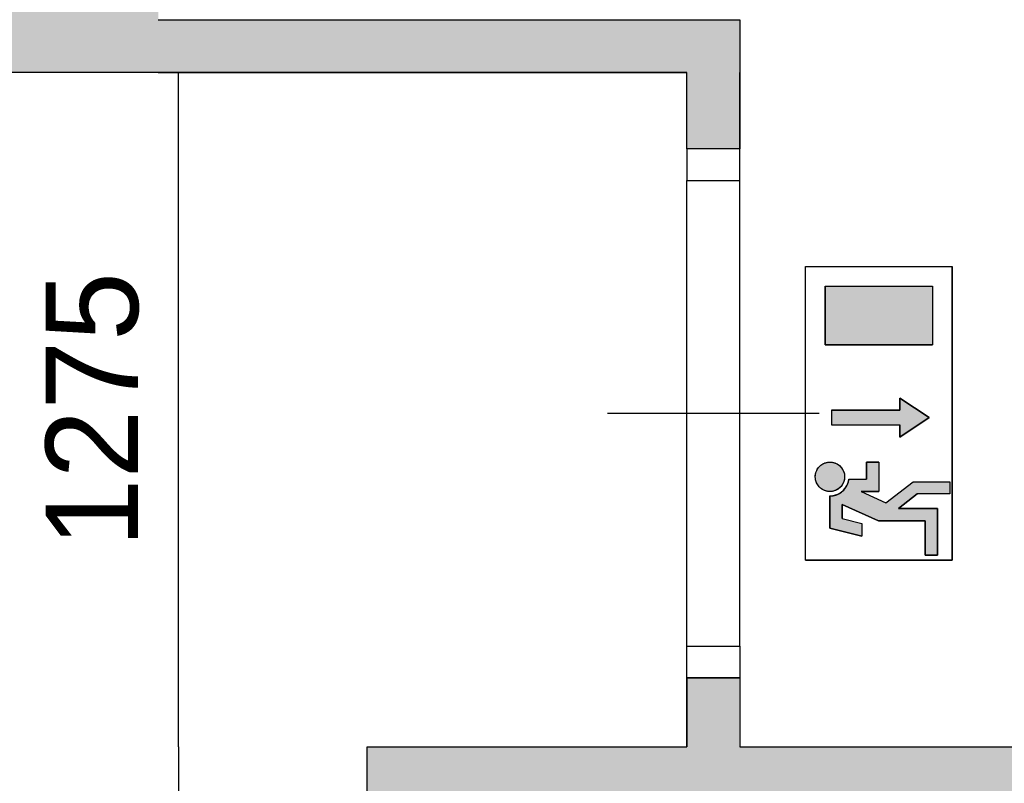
# Model space of a CAD drawing. Extents: x -1826 to 147704, y -44576 to 60962.
# Tile 36 of 75: x 135528 to 137390, y -15007 to -13564. Entities that reach past the tile are written whole.
import ezdxf

# ---------------------------------------------------------------- set-up
doc = ezdxf.new("R2010")
doc.units = 0
doc.header["$MEASUREMENT"] = 0
doc.header["$PDMODE"] = 35
doc.header["$PDSIZE"] = -0.5
doc.layers.get('0').update_dxf_attribs({"linetype": 'CONTINUOUS'})
doc.layers.get('DEFPOINTS').update_dxf_attribs({"linetype": 'CONTINUOUS'})
for name, color, linetype in [('AA$1A---_ARCEER', 252, 'CONTINUOUS'), ('AL22----_BINNENWAND', 252, 'CONTINUOUS'), ('AL32----_BINNENKOZIJN', 252, 'CONTINUOUS'), ('AM$1A---_MAATVOERING', 252, 'CONTINUOUS'), ('Brandweer', 252, 'CONTINUOUS')]:
    doc.layers.add(name, color=color, linetype=linetype)
doc.styles.add('B-01', font='b-gbp')
doc.dimstyles.new('BBA_STAND', dxfattribs={"dimtxt": 175, "dimasz": 1, "dimexe": 1, "dimexo": 0.001, "dimgap": 75, "dimtad": 1, "dimdec": 0, "dimzin": 0, "dimdsep": 46, "dimtxsty": 'B-01', "dimblk": 'NONE', "dimblk1": 'PIJL1', "dimblk2": 'NONE', "dimcen": 1, "dimse1": 1, "dimse2": 1, "dimclrd": 256, "dimclre": 256, "dimclrt": 256, "dimadec": 4, "dimazin": 0, "dimtfac": 1, "dimtdec": 0, "dimtmove": 0, "dimatfit": 2, "dimldrblk": 'PIJL1', "dimfxl": 1, "dimtfillclr": 256, "dimtolj": 1, "dimtzin": 0, "dimarcsym": 0})

# ---------------------------------------------------------------- blocks, each defined once
blk = doc.blocks.new('*D120')
at = {"layer": 'AM$1A---_MAATVOERING', "lineweight": -2, "transparency": 16777216}
blk.add_line((135828.3, -14938.5), (135828.3, -13664), dxfattribs=at)
at = {"layer": 'DEFPOINTS', "color": 0, "transparency": 16777216}
for p in [(135828.3, -13664), (136185.2, -13664), (136185.2, -14938.5)]:
    blk.add_point(p, dxfattribs=at)
at = {"layer": 'AM$1A---_MAATVOERING', "transparency": 16777216, "insert": (135665.8, -14301.2), "char_height": 175, "attachment_point": 5, "rotation": 90, "style": 'B-01'}
blk.add_mtext('\\A1;1275', dxfattribs=at)
blk = doc.blocks.new('_None')
blk = doc.blocks.new('PIJL1')
at = {"color": 1, "linetype": 'ByBlock'}
blk.add_line((0, 82.6), (0, -82.6), dxfattribs=at)
blk.add_solid([(-100, 16.7), (-100, -16.7), (0, 0)], dxfattribs=at)
blk = doc.blocks.new('*D121')
at = {"layer": 'AM$1A---_MAATVOERING', "lineweight": -2, "transparency": 16777216}
blk.add_line((135828.3, -14938.5), (135828.3, -16216), dxfattribs=at)
at = {"layer": 'DEFPOINTS', "color": 0, "transparency": 16777216}
for p in [(136185.2, -14938.5), (135828.3, -16216), (136185.2, -16216)]:
    blk.add_point(p, dxfattribs=at)
at = {"layer": 'AM$1A---_MAATVOERING', "transparency": 16777216, "insert": (135665.8, -15577.2), "char_height": 175, "attachment_point": 5, "rotation": 90, "style": 'B-01'}
blk.add_mtext('\\A1;1278', dxfattribs=at)

msp = doc.modelspace()

# ---------------------------------------------------------------- hatches: boundary and pattern name
at = {"layer": 'AA$1A---_ARCEER'}
h = msp.add_hatch(color=256, dxfattribs=at)
h.paths.add_polyline_path([(135790.2, -9300.2), (135590.2, -9300.2), (135590.2, -12451.8), (135790.2, -12451.8)])
h.paths.add_polyline_path([(135590.2, -13464), (134566.2, -13464), (134566.2, -12697), (134466.2, -12697), (134466.2, -13464), (133516.2, -13464), (133516.2, -13664), (135790.2, -13664), (136790.2, -13664), (136790.2, -13808), (136890.2, -13808), (136890.2, -13564), (135790.2, -13564), (135790.2, -12697), (135590.2, -12697)])
h.paths.add_polyline_path([(135790.2, -12451.8), (135590.2, -12451.8), (135590.2, -12697), (135790.2, -12697)])
h.paths.add_polyline_path([(134341.2, -12164), (134341.2, -12264), (134466.2, -12264), (134466.2, -12697), (134566.2, -12697), (134566.2, -12264), (134690.2, -12264), (134690.2, -12164)])
h.paths.add_polyline_path([(133341.2, -13464), (133341.2, -13664), (133341.2, -13941.7), (133341.2, -13942), (132721, -14583.6), (132681.4, -14569), (132647.1, -14662.4), (132660.2, -14667.5), (132672.2, -14672), (132672.7, -14750.2), (132772.9, -14786.5), (132772.2, -14674.2), (133441.2, -13982.2), (133441.2, -13664), (133516.2, -13664), (133516.2, -13464), (133441.2, -13464), (133441.2, -12264), (133441.2, -12164.2), (133441.2, -12164), (133441.2, -11864), (133341.2, -11864)])
h.paths.add_polyline_path([(132772.9, -14786.5), (132672.7, -14750.2), (132674.2, -14976), (132774.2, -14976)])
h.paths.add_polyline_path([(135590.2, -9000.6), (135590.2, -9300.2), (135790.2, -9300.2), (135790.2, -9000.6)])
h.paths.add_polyline_path([(135590.2, -9000.6), (135790.2, -9000.6), (135790.2, -8315), (135590.2, -8315)])
h.paths.add_polyline_path([(135590.2, -8315), (135790.2, -8315), (135790.2, -8007.1), (135590.2, -8007.1)])
h.paths.add_polyline_path([(135590.2, -7816), (135590.2, -8007.1), (135790.2, -8007.1), (135790.2, -7716), (135385.2, -7716), (135385.2, -7816)])
msp.add_hatch(color=256, dxfattribs=at).paths.add_polyline_path([(136284.6, -16491.7), (136284.6, -16264.7), (136284.6, -15037.2), (139721.6, -15037.2), (139721.6, -16199.7), (139821.6, -16199.7), (139821.6, -14937.2), (136888.6, -14937.2), (136888.6, -14806.7), (136788.6, -14806.7), (136788.6, -14937.2), (136184.6, -14937.2), (136184.6, -16214.7), (135874.6, -16214.7), (135874.6, -16314.7), (136184.6, -16314.7), (136184.6, -16491.7)])
at = {"layer": 'Brandweer'}
h = msp.add_hatch(color=256, dxfattribs=at)
h.paths.add_polyline_path([(137254.9, -14067.3), (137051.4, -14067.3), (137051.4, -14178.2), (137254.9, -14178.2)])
h.paths.add_polyline_path([(137248.5, -14316.1), (137193.1, -14279.1), (137193.1, -14302.2), (137063.6, -14302.2), (137063.6, -14330), (137193.1, -14330), (137193.1, -14353.1)])
h.paths.add_polyline_path([(137264.1, -14488), (137190.2, -14488), (137225.8, -14460.3), (137287.3, -14460.3), (137287.3, -14437.2), (137217.9, -14437.2), (137166.6, -14477.1), (137119.6, -14455.7), (137153.2, -14455.7), (137153.2, -14400.2), (137130, -14400.2), (137130, -14432.6), (137096.9, -14432.6), (137096.2, -14434.5), (137095.5, -14437.5), (137093.6, -14443), (137090.2, -14449), (137085.8, -14454), (137081.5, -14457.5), (137076.2, -14460.7), (137070.4, -14462.8), (137066.5, -14463.6), (137060.7, -14464.1), (137060.7, -14525), (137120.8, -14540.1), (137120.8, -14516.2), (137083.8, -14507), (137083.8, -14480.1), (137152.2, -14511.2), (137241, -14511.2), (137241, -14575.9), (137264.1, -14575.9)])
h.paths.add_polyline_path([(137088.4, -14429.4), (137088.4, -14429.3), (137087.9, -14422.7), (137087.9, -14422.6), (137086.7, -14418.4), (137086.7, -14418.2), (137084.6, -14414), (137084.6, -14413.8), (137082.8, -14411.1), (137082.7, -14411), (137078.6, -14406.7), (137078.5, -14406.7), (137074.3, -14403.8), (137074.1, -14403.6), (137070.9, -14402.1), (137070.6, -14402.1), (137065.2, -14400.6), (137065, -14400.5), (137061.7, -14400.2), (137061.4, -14400.2), (137057.5, -14400.4), (137057.2, -14400.4), (137051.7, -14401.7), (137051.5, -14401.8), (137047.4, -14403.6), (137047.2, -14403.7), (137043.8, -14405.9), (137043.6, -14406.1), (137040.4, -14409), (137040.3, -14409.1), (137038.6, -14411.1), (137038.5, -14411.3), (137036.8, -14413.8), (137036.7, -14414), (137035.7, -14415.9), (137035.6, -14416), (137034.1, -14420), (137034.1, -14420.1), (137033, -14426.2), (137033, -14426.3), (137033.5, -14433.6), (137033.5, -14433.7), (137035.3, -14439.2), (137035.4, -14439.4), (137037.5, -14443.1), (137037.5, -14443.2), (137040.4, -14446.8), (137040.6, -14447), (137042.9, -14449.2), (137043, -14449.3), (137046.8, -14451.9), (137046.9, -14452), (137051.9, -14454.3), (137052.1, -14454.3), (137056.6, -14455.4), (137059.3, -14455.6), (137059.4, -14455.6), (137063.9, -14455.5), (137064.1, -14455.5), (137066.6, -14455), (137066.8, -14455), (137070.9, -14453.7), (137071, -14453.7), (137074.2, -14452.2), (137074.4, -14452.1), (137078.2, -14449.4), (137081.6, -14446.2), (137081.7, -14446), (137084, -14443), (137084.1, -14442.8), (137085.8, -14439.7), (137085.9, -14439.6), (137087.4, -14435.5), (137087.4, -14435.3)])

# ---------------------------------------------------------------- linework, layer by layer
at = {"layer": 'AL22----_BINNENWAND'}
for points in [[(136890.2, -13564), (136890.2, -13808)], [(135790.2, -13664), (133441.2, -13664)], [(135790.2, -13664), (136790.2, -13664)], [(136790.2, -13664), (135790.2, -13664)], [(136790.2, -13808), (136790.2, -13664)], [(136790.2, -13808), (136790.2, -13664)], [(136890.2, -13808), (136890.2, -13664)], [(136890.2, -13808), (136790.2, -13808)], [(136890.2, -13808), (136790.2, -13808)], [(136790.2, -14808), (136790.2, -14938.5)], [(136790.2, -14808), (136890.2, -14808)], [(136790.2, -14938.5), (136790.2, -14808)], [(136790.2, -14808), (136890.2, -14808)], [(136890.2, -14808), (136890.2, -14938.5)], [(136890.2, -14808), (136890.2, -14938.5)], [(136185.2, -14938.5), (136790.2, -14938.5)], [(136185.2, -16216), (136185.2, -14938.5)], [(136890.2, -14938.5), (139822.2, -14938.5)]]:
    msp.add_lwpolyline(points, dxfattribs=at)
at = {"layer": 'AL32----_BINNENKOZIJN'}
for points in [[(136790.2, -13808), (136790.2, -13867.7), (136889.9, -13867.7), (136889.9, -13808)], [(136790.2, -14808), (136790.2, -14748), (136890.2, -14748), (136890.2, -14808)]]:
    msp.add_lwpolyline(points, close=True, dxfattribs=at)
for points in [[(136790.2, -14748), (136790.2, -13867.7)], [(136890.2, -14748), (136889.9, -13867.7)], [(137040.2, -14308), (136840.2, -14308), (136640.2, -14308)]]:
    msp.add_lwpolyline(points, dxfattribs=at)
at = {"layer": 'Brandweer'}
for p, q in [((137014.4, -14585.2), (137014.4, -14030.3)), ((137014.4, -14030.3), (137291.9, -14030.3)), ((137291.9, -14585.2), (137291.9, -14030.3)), ((137051.4, -14067.3), (137051.4, -14178.2)), ((137051.4, -14067.3), (137254.9, -14067.3)), ((137254.9, -14067.3), (137254.9, -14178.2)), ((137051.4, -14178.2), (137254.9, -14178.2)), ((137193.1, -14302.2), (137193.1, -14279.1)), ((137193.1, -14279.1), (137248.5, -14316.1)), ((137063.6, -14302.2), (137193.1, -14302.2)), ((137248.5, -14316.1), (137193.1, -14353.1)), ((137063.6, -14330), (137193.1, -14330)), ((137193.1, -14353.1), (137193.1, -14330)), ((137130, -14400.2), (137130, -14432.6)), ((137153.2, -14400.2), (137130, -14400.2)), ((137153.2, -14400.2), (137153.2, -14455.7)), ((137096.5, -14432.6), (137130, -14432.6)), ((137166.5, -14477.2), (137217.9, -14437.2)), ((137217.9, -14437.2), (137287.3, -14437.2)), ((137287.3, -14437.2), (137287.3, -14460.3)), ((137060.7, -14464.1), (137060.7, -14525)), ((137119.6, -14455.7), (137166.6, -14477.1)), ((137119.6, -14455.7), (137153.2, -14455.7)), ((137190.2, -14488), (137225.8, -14460.3)), ((137287.3, -14460.3), (137225.8, -14460.3)), ((137083.8, -14507), (137083.8, -14480.1)), ((137083.8, -14480.1), (137152.2, -14511.2)), ((137264.1, -14488), (137190.2, -14488)), ((137264.1, -14575.9), (137264.1, -14488)), ((137083.8, -14507), (137120.8, -14516.2)), ((137060.7, -14525), (137120.8, -14540.1)), ((137120.8, -14516.2), (137120.8, -14540.1)), ((137152.2, -14511.2), (137241, -14511.2)), ((137241, -14511.2), (137241, -14575.9)), ((137241, -14575.9), (137264.1, -14575.9)), ((137014.4, -14585.2), (137291.9, -14585.2))]:
    msp.add_line(p, q, dxfattribs=at)
for points in [[(135790.2, -13564), (136890.2, -13564)], [(137291.9, -14585.2), (137014.4, -14585.2), (137014.4, -14030.3), (137291.9, -14030.3), (137291.9, -14585.2)], [(137254.9, -14178.2), (137051.4, -14178.2), (137051.4, -14067.3), (137254.9, -14067.3), (137254.9, -14178.2)], [(137063.6, -14302.2), (137063.6, -14330), (137193.1, -14330), (137193.1, -14353.1), (137248.5, -14316.1), (137193.1, -14279.1), (137193.1, -14302.2), (137063.6, -14302.2)], [(137041.1, -14408.3), (137042.1, -14407.4), (137043.1, -14406.5), (137044.2, -14405.7), (137045.3, -14404.9), (137046.4, -14404.1), (137047.6, -14403.5), (137048.8, -14402.9), (137050.1, -14402.3), (137051.3, -14401.8), (137052.6, -14401.4), (137053.9, -14401), (137055.3, -14400.7), (137056.6, -14400.5), (137058, -14400.3), (137059.3, -14400.2), (137060.7, -14400.2), (137062, -14400.2), (137063.4, -14400.3), (137064.8, -14400.5), (137066.1, -14400.7), (137067.4, -14401), (137068.7, -14401.4), (137070, -14401.8), (137071.3, -14402.3), (137072.5, -14402.9), (137073.8, -14403.5), (137074.9, -14404.1), (137076.1, -14404.9), (137077.2, -14405.7), (137078.3, -14406.5), (137079.3, -14407.4), (137080.3, -14408.3), (137081.2, -14409.3), (137082.1, -14410.3), (137083, -14411.4), (137083.8, -14412.5), (137084.5, -14413.7), (137085.2, -14414.9), (137085.8, -14416.1), (137086.3, -14417.3), (137086.8, -14418.6), (137087.2, -14419.9), (137087.6, -14421.2), (137087.9, -14422.5), (137088.1, -14423.9), (137088.3, -14425.2), (137088.4, -14426.6), (137088.4, -14427.9), (137088.4, -14429.3), (137088.3, -14430.7), (137088.1, -14432), (137087.9, -14433.4), (137087.6, -14434.7), (137087.2, -14436), (137086.8, -14437.3), (137086.3, -14438.6), (137085.8, -14439.8), (137085.2, -14441), (137084.5, -14442.2), (137083.8, -14443.4), (137083, -14444.5), (137082.1, -14445.5), (137081.2, -14446.6), (137080.3, -14447.6), (137079.3, -14448.5), (137078.3, -14449.4), (137077.2, -14450.2), (137076.1, -14451), (137074.9, -14451.7), (137073.8, -14452.4), (137072.5, -14453), (137071.3, -14453.6), (137070, -14454.1), (137068.7, -14454.5), (137067.4, -14454.9), (137066.1, -14455.2), (137064.8, -14455.4), (137063.4, -14455.6), (137062, -14455.6), (137060.7, -14455.7), (137059.3, -14455.6), (137058, -14455.6), (137056.6, -14455.4), (137055.3, -14455.2), (137053.9, -14454.9), (137052.6, -14454.5), (137051.3, -14454.1), (137050.1, -14453.6), (137048.8, -14453), (137047.6, -14452.4), (137046.4, -14451.7), (137045.3, -14451), (137044.2, -14450.2), (137043.1, -14449.4), (137042.1, -14448.5), (137041.1, -14447.6), (137040.1, -14446.6), (137039.2, -14445.5), (137038.4, -14444.5), (137037.6, -14443.4), (137036.9, -14442.2), (137036.2, -14441), (137035.6, -14439.8), (137035.1, -14438.6), (137034.6, -14437.3), (137034.1, -14436), (137033.8, -14434.7), (137033.5, -14433.4), (137033.2, -14432), (137033.1, -14430.7), (137033, -14429.3), (137032.9, -14427.9), (137033, -14426.6), (137033.1, -14425.2), (137033.2, -14423.9), (137033.5, -14422.5), (137033.8, -14421.2), (137034.1, -14419.9), (137034.6, -14418.6), (137035.1, -14417.3), (137035.6, -14416.1), (137036.2, -14414.9), (137036.9, -14413.7), (137037.6, -14412.5), (137038.4, -14411.4), (137039.2, -14410.3), (137040.1, -14409.3), (137041.1, -14408.3)], [(137056.6, -14455.4), (137052, -14454.3), (137046.8, -14452), (137042.9, -14449.3), (137040.4, -14446.9), (137037.5, -14443.2), (137035.4, -14439.3), (137033.5, -14433.6), (137033, -14426.3), (137034.1, -14420.1), (137035.7, -14416), (137036.8, -14413.8), (137038.5, -14411.2), (137040.3, -14409.1), (137043.7, -14406), (137047.3, -14403.6), (137051.6, -14401.7), (137057.3, -14400.4), (137061.5, -14400.2), (137065.1, -14400.5), (137070.7, -14402.1), (137074.2, -14403.7), (137078.5, -14406.7), (137082.7, -14411.1), (137084.6, -14413.9), (137086.7, -14418.3), (137087.9, -14422.6), (137088.4, -14429.3), (137087.4, -14435.4), (137085.8, -14439.6), (137084, -14442.9), (137081.6, -14446.1), (137078.2, -14449.4), (137074.3, -14452.1), (137071, -14453.7), (137066.8, -14455), (137064, -14455.5), (137059.4, -14455.6), (137056.6, -14455.4)], [(137264.1, -14575.9), (137241, -14575.9), (137241, -14511.2), (137152.2, -14511.2), (137083.8, -14480.1), (137083.8, -14507), (137120.8, -14516.2), (137120.8, -14540.1), (137060.7, -14525), (137060.7, -14464.1), (137066.5, -14463.6), (137069, -14463.1), (137071.6, -14462.4), (137074.3, -14461.4), (137077.8, -14459.7), (137080.5, -14458.1), (137082.4, -14456.8), (137084.7, -14454.9), (137086.6, -14453.1), (137089.1, -14450.3), (137091, -14447.5), (137092.8, -14444.5), (137094.1, -14441.6), (137095.5, -14437.5), (137096.2, -14434.5), (137096.9, -14432.6), (137130, -14432.6), (137130, -14400.2), (137153.2, -14400.2), (137153.2, -14455.7), (137119.6, -14455.7), (137166.6, -14477.1), (137217.9, -14437.2), (137287.3, -14437.2), (137287.3, -14460.3), (137225.8, -14460.3), (137190.2, -14488), (137264.1, -14488), (137264.1, -14575.9)], [(137060.7, -14464.1), (137061.1, -14464.1), (137061.5, -14464), (137061.9, -14464), (137062.3, -14464), (137062.7, -14464), (137063.1, -14464), (137063.5, -14463.9), (137063.9, -14463.9), (137064.3, -14463.9), (137064.7, -14463.8), (137065.1, -14463.8), (137065.6, -14463.7), (137066, -14463.7), (137066.4, -14463.6), (137066.8, -14463.5), (137067.2, -14463.5), (137067.6, -14463.4), (137068, -14463.3), (137068.4, -14463.2), (137068.8, -14463.1), (137069.2, -14463), (137069.5, -14463), (137069.9, -14462.8), (137070.3, -14462.7), (137070.7, -14462.6), (137071.1, -14462.5), (137071.5, -14462.4), (137071.9, -14462.3), (137072.3, -14462.1), (137072.7, -14462), (137073, -14461.9), (137073.4, -14461.7), (137073.8, -14461.6), (137074.2, -14461.4), (137074.6, -14461.3), (137074.9, -14461.1), (137075.3, -14461), (137075.7, -14460.8), (137076.1, -14460.6), (137076.4, -14460.4), (137076.8, -14460.3), (137077.1, -14460.1), (137077.5, -14459.9), (137077.9, -14459.7), (137078.2, -14459.5), (137078.6, -14459.3), (137078.9, -14459.1), (137079.3, -14458.9), (137079.6, -14458.7), (137080, -14458.5), (137080.3, -14458.3), (137080.7, -14458), (137081, -14457.8), (137081.3, -14457.6), (137081.7, -14457.3), (137082, -14457.1), (137082.3, -14456.9), (137082.6, -14456.6), (137083, -14456.4), (137083.3, -14456.1), (137083.6, -14455.9), (137083.9, -14455.6), (137084.2, -14455.3), (137084.5, -14455.1), (137084.8, -14454.8), (137085.1, -14454.5), (137085.4, -14454.2), (137085.7, -14454), (137086, -14453.7), (137086.3, -14453.4), (137086.6, -14453.1), (137086.9, -14452.8), (137087.2, -14452.5), (137087.4, -14452.2), (137087.7, -14451.9), (137088, -14451.6), (137088.2, -14451.3), (137088.5, -14451), (137088.8, -14450.7), (137089, -14450.3), (137089.3, -14450), (137089.5, -14449.7), (137089.8, -14449.4), (137090, -14449), (137090.2, -14448.7), (137090.5, -14448.4), (137090.7, -14448), (137090.9, -14447.7), (137091.1, -14447.4), (137091.3, -14447), (137091.6, -14446.7), (137091.8, -14446.3), (137092, -14446), (137092.2, -14445.6), (137092.4, -14445.3), (137092.6, -14444.9), (137092.8, -14444.5), (137092.9, -14444.2), (137093.1, -14443.8), (137093.3, -14443.4), (137093.5, -14443.1), (137093.6, -14442.7), (137093.8, -14442.3), (137094, -14442), (137094.1, -14441.6), (137094.3, -14441.2), (137094.4, -14440.8), (137094.6, -14440.4), (137094.7, -14440.1), (137094.8, -14439.7), (137095, -14439.3), (137095.1, -14438.9), (137095.2, -14438.5), (137095.3, -14438.1), (137095.4, -14437.7), (137095.6, -14437.3), (137095.7, -14437), (137095.8, -14436.6), (137095.8, -14436.2), (137095.9, -14435.8), (137096, -14435.4), (137096.1, -14435), (137096.2, -14434.6), (137096.3, -14434.2), (137096.3, -14433.8), (137096.4, -14433.4), (137096.4, -14433), (137096.5, -14432.6)]]:
    msp.add_lwpolyline(points, dxfattribs=at)
msp.add_lwpolyline([(137060.7, -14464.1), (137067.4, -14463.4), (137077.3, -14460), (137082.8, -14456.5), (137086.7, -14453), (137091.5, -14446.8), (137094.6, -14440.4), (137096, -14435.6), (137096.9, -14432.6), (137130, -14432.6), (137130, -14400.2), (137153.2, -14400.2), (137153.2, -14455.7), (137119.6, -14455.7), (137166.6, -14477.1), (137217.9, -14437.2), (137287.3, -14437.2), (137287.3, -14460.3), (137225.8, -14460.3), (137190.2, -14488), (137264.1, -14488), (137264.1, -14575.9), (137241, -14575.9), (137241, -14511.2), (137152.2, -14511.2), (137083.8, -14480.1), (137083.8, -14507), (137120.8, -14516.2), (137120.8, -14540.1), (137060.7, -14525)], close=True, dxfattribs=at)

# ---------------------------------------------------------------- dimensions: what is measured, and where the dimension line sits
at = {"layer": 'AM$1A---_MAATVOERING'}
dim = msp.add_linear_dim(base=(135828.27055, -13663.9638516), p1=(136185.1626757, -14938.4638516), p2=(136185.1626862, -13663.9638516), angle=269.9999995, dimstyle='BBA_STAND', dxfattribs=at)
dim.commit()
dim.dimension.update_dxf_attribs({"geometry": '*D120', "text_midpoint": (135665.77055, -14301.2138516)})
dim = msp.add_linear_dim(base=(135828.270529, -16215.9638516), p1=(136185.1626757, -14938.4638516), p2=(136185.1626652, -16215.9638516), angle=269.9999995, dimstyle='BBA_STAND', override={"dimtmove": 1}, dxfattribs=at)
dim.commit()
dim.dimension.update_dxf_attribs({"geometry": '*D121', "text_midpoint": (135665.770529, -15577.2138516)})

doc.saveas('drawing.dxf')
